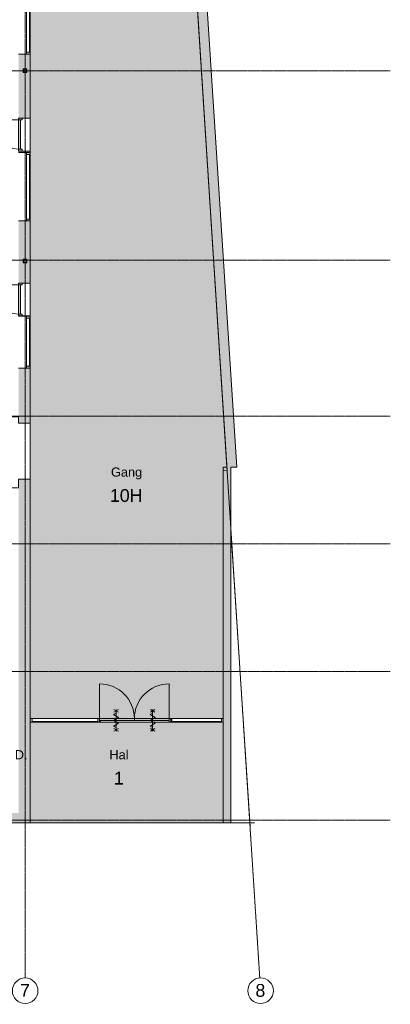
# Model space of a CAD drawing. Header units: millimetres. Extents: x 1158 to 166195, y -7952 to 113498.
# Tile 21 of 50: x 76813 to 86953, y 39021 to 65990. Entities that reach past the tile are written whole.
import ezdxf

# ---------------------------------------------------------------- set-up
doc = ezdxf.new("R2010")
doc.units = ezdxf.units.MM
doc.linetypes.add('ARC Grid Line', pattern=[22.225, 12.7, -3.175, 3.175, -3.175])
for name, color, linetype, lineweight in [('A--A2__Ruwbouw', 8, 'Continuous', 9), ('A--AR9__AlgVoorz', 1, 'Continuous', 9), ('A--L$01A__Algemeen', 7, 'Continuous', 9), ('A--L$07A__Stramien', 1, 'Continuous', 13), ('A--L21__Buitenwanden', 3, 'Continuous', 9), ('A--L22__Binnenwanden', 2, 'Continuous', 9), ('A--L28__Hoofddraagconstructies', 3, 'Continuous', 9), ('A--L3__Afbouw', 2, 'Continuous', 9), ('A--LD30__DetailPenMiddel', 3, 'Continuous', 9), ('A--LR9__AlgVoorz', 7, 'Continuous', 9), ('A--T$07A__Stramien', 1, 'Continuous', 13), ('A--TR9__AlgVoorz', 1, 'Continuous', 13)]:
    doc.layers.add(name, color=color, linetype=linetype, lineweight=lineweight)
doc.styles.add('Arial', font='arial.ttf', dxfattribs={"height": 350})
doc.styles.add('Arial_1', font='arial.ttf', dxfattribs={"height": 250})

# ---------------------------------------------------------------- blocks, each defined once
blk = doc.blocks.new('32_WI_WB_fixed glass - Ontwerpraam-2250316-DO-Begane grond - Nieuwe situatie muren 7')
at = {"layer": 'A--L3__Afbouw'}
h = blk.add_hatch(color=9, dxfattribs=at)
h.paths.add_polyline_path([(962, 60), (962, 160), (912, 160), (912, 60)])
h.paths.add_polyline_path([(-912, 160), (-962, 160), (-962, 60), (-912, 60), (-912, 139)])
blk.add_hatch(color=9, dxfattribs=at).paths.add_polyline_path([(912, 160), (-912, 160), (-912, 139), (912, 139)])
for p, q in [((-912, 160), (-962, 160)), ((-962, 160), (-962, 60)), ((-962, 60), (-912, 60)), ((912, 160), (-912, 160)), ((-912, 160), (-912, 139)), ((-912, 60), (-912, 160)), ((-912, 139), (912, 139)), ((-912, 60), (912, 60)), ((912, 139), (912, 160)), ((912, 160), (912, 60)), ((962, 160), (912, 160)), ((912, 60), (962, 60)), ((962, 60), (962, 160))]:
    blk.add_line(p, q, dxfattribs=at)
blk = doc.blocks.new('32_WI_WB_fixed glass - Ontwerpraam-2132977-DO-Begane grond - Nieuwe situatie muren 7')
at = {"layer": 'A--L3__Afbouw'}
h = blk.add_hatch(color=9, dxfattribs=at)
h.paths.add_polyline_path([(936, 60), (936, 160), (886, 160), (886, 60)])
h.paths.add_polyline_path([(-886, 160), (-936, 160), (-936, 60), (-886, 60), (-886, 139)])
blk.add_hatch(color=9, dxfattribs=at).paths.add_polyline_path([(886, 139), (886, 160), (-886, 160), (-886, 139)])
for p, q in [((-886, 160), (-936, 160)), ((-936, 160), (-936, 60)), ((-936, 60), (-886, 60)), ((886, 160), (-886, 160)), ((-886, 160), (-886, 139)), ((-886, 60), (-886, 160)), ((-886, 139), (886, 139)), ((-886, 60), (886, 60)), ((886, 139), (886, 160)), ((886, 160), (886, 60)), ((936, 160), (886, 160)), ((886, 60), (936, 60)), ((936, 60), (936, 160))]:
    blk.add_line(p, q, dxfattribs=at)
blk = doc.blocks.new('32_DO_WB_vo deur enkel2 - vo 2-2241173-DO-Begane grond - Nieuwe situatie muren 7')
at = {"layer": 'A--L3__Afbouw'}
h = blk.add_hatch(color=9, dxfattribs=at)
h.paths.add_polyline_path([(-330, 110), (-330, 60), (-280, 60), (-280, 160), (-330, 160)])
h.paths.add_polyline_path([(520, 110), (520, 60), (570, 60), (570, 160), (520, 160)])
blk.add_hatch(color=9, dxfattribs=at).paths.add_polyline_path([(-280, 110), (520, 110), (520, 160), (-280, 160)])
at = {"layer": 'A--L$01A__Algemeen'}
blk.add_line((520, 160), (520, 960), dxfattribs=at)
blk.add_arc((520, 160), 800, 90, 180, dxfattribs=at)
at = {"layer": 'A--L3__Afbouw'}
for p, q in [((-280, 160), (-330, 160)), ((-330, 160), (-330, 60)), ((-330, 60), (-280, 60)), ((520, 160), (-280, 160)), ((-280, 160), (-280, 110)), ((-280, 60), (-280, 160)), ((-280, 110), (520, 110)), ((520, 110), (520, 160)), ((570, 160), (520, 160)), ((520, 160), (520, 60)), ((520, 60), (570, 60)), ((570, 60), (570, 160))]:
    blk.add_line(p, q, dxfattribs=at)
blk = doc.blocks.new('32_WI_WB_fixed glass - Ontwerpraam-2133056-DO-Begane grond - Nieuwe situatie muren 7')
at = {"layer": 'A--L3__Afbouw'}
h = blk.add_hatch(color=9, dxfattribs=at)
h.paths.add_polyline_path([(710, 60), (710, 160), (660, 160), (660, 60)])
h.paths.add_polyline_path([(-660, 60), (-660, 160), (-710, 160), (-710, 60)])
blk.add_hatch(color=9, dxfattribs=at).paths.add_polyline_path([(660, 139), (660, 160), (-660, 160), (-660, 139)])
for p, q in [((-660, 160), (-710, 160)), ((-710, 160), (-710, 60)), ((-710, 60), (-660, 60)), ((660, 160), (-660, 160)), ((-660, 160), (-660, 139)), ((-660, 60), (-660, 160)), ((-660, 139), (660, 139)), ((-660, 60), (660, 60)), ((660, 139), (660, 160)), ((660, 160), (660, 60)), ((710, 160), (660, 160)), ((660, 60), (710, 60)), ((710, 60), (710, 160))]:
    blk.add_line(p, q, dxfattribs=at)
blk = doc.blocks.new('28_11_ARC_stalen_kolom - SHS100x10-1707562-DO-Begane grond - Nieuwe situatie muren 7')
at = {"layer": 'A--L28__Hoofddraagconstructies'}
h = blk.add_hatch(color=9, dxfattribs=at)
h.paths.add_polyline_path([(50, -50), (50, 50), (-50, 50), (-50, -50), (40, -50)])
h.paths.add_polyline_path([(-40, 40), (-39, 49), (0, 44)])
h.paths.add_polyline_path([(-40, -40), (-40, 40), (40, 40), (35, -40)])
h.paths.add_polyline_path([(-50, -50), (-31, -41), (0, -44), (-40, -49)])
for p, q in [((50, 50), (-50, 50)), ((-50, 50), (-50, -50)), ((-40, -40), (-40, 40)), ((-40, 40), (40, 40)), ((40, 40), (40, -40)), ((50, -50), (50, 50)), ((-50, -50), (50, -50)), ((40, -40), (-40, -40))]:
    blk.add_line(p, q, dxfattribs=at)
blk = doc.blocks.new('28_11_ARC_stalen_kolom - SHS100x10-V43-DO-Begane grond - Nieuwe situatie muren 7')
at = {"layer": 'A--L28__Hoofddraagconstructies'}
h = blk.add_hatch(color=9, dxfattribs=at)
h.paths.add_polyline_path([(50, -50), (50, 50), (-50, 50), (-50, -50), (40, -50)])
h.paths.add_polyline_path([(40, -40), (-40, -40), (-40, 40), (40, 40)])
for p, q in [((50, 50), (-50, 50)), ((-50, 50), (-50, -50)), ((-40, -40), (-40, 40)), ((-40, 40), (40, 40)), ((40, 40), (40, -40)), ((50, -50), (50, 50)), ((-50, -50), (50, -50)), ((40, -40), (-40, -40))]:
    blk.add_line(p, q, dxfattribs=at)
blk = doc.blocks.new('28_11_ARC_stalen_kolom - SHS100x10-V44-DO-Begane grond - Nieuwe situatie muren 7')
at = {"layer": 'A--L28__Hoofddraagconstructies'}
h = blk.add_hatch(color=9, dxfattribs=at)
h.paths.add_polyline_path([(50, 50), (31, 41), (41, 41)])
h.paths.add_polyline_path([(40, -40), (0, -44), (50, -50)])
for p, q in [((-50, 50), (50, 50)), ((-50, -50), (-50, 50)), ((-40, 40), (-40, -40)), ((40, 40), (-40, 40)), ((40, -40), (40, 40)), ((50, 50), (50, -50)), ((50, -50), (-50, -50)), ((-40, -40), (40, -40))]:
    blk.add_line(p, q, dxfattribs=at)
blk = doc.blocks.new('32_DO_WB_vo deur dubbel1 - vo 2-2130767-DO-Begane grond - Nieuwe situatie muren 7')
at = {"layer": 'A--L3__Afbouw'}
h = blk.add_hatch(color=9, dxfattribs=at)
h.paths.add_polyline_path([(560, -50), (610, -50), (610, 50), (560, 48), (560, -29)])
h.paths.add_polyline_path([(-1340, -50), (-1340, 50), (-1390, 45), (-1390, -50), (-1365, -50)])
for points in [[(-390, 0), (-390, 50), (-1340, 50), (-1340, 0)], [(560, 0), (560, 50), (-390, 50), (-390, 0)]]:
    blk.add_hatch(color=9, dxfattribs=at).paths.add_polyline_path(points)
at = {"layer": 'A--L$01A__Algemeen'}
for p, q in [((-1340, 50), (-1340, 1000)), ((560, 50), (560, 1000)), ((-953, 300), (-827, 227)), ((-953, 227), (-827, 300)), ((-890, 300), (-890, -300)), ((-890, 300), (-890, -300)), ((-890, 300), (-890, -300)), ((47, 300), (173, 227)), ((47, 227), (173, 300)), ((110, 300), (110, -300)), ((110, 300), (110, -300)), ((110, 300), (110, -300)), ((-890, 195), (-958, 156)), ((-958, 156), (-823, 78)), ((-823, 78), (-958, 0)), ((-958, 0), (-823, -78)), ((110, 195), (42, 156)), ((42, 156), (177, 78)), ((177, 78), (42, 0)), ((42, 0), (177, -78)), ((-823, -78), (-958, -156)), ((-958, -156), (-890, -195)), ((-953, -300), (-827, -227)), ((-953, -227), (-827, -300)), ((177, -78), (42, -156)), ((42, -156), (110, -195)), ((47, -300), (173, -227)), ((47, -227), (173, -300))]:
    blk.add_line(p, q, dxfattribs=at)
for centre, start, end in [((-1340, 50), 360, 90), ((560, 50), 90, 180)]:
    blk.add_arc(centre, 950, start, end, dxfattribs=at)
at = {"layer": 'A--L3__Afbouw'}
for p, q in [((-1340, 50), (-1390, 50)), ((-1390, 50), (-1390, -50)), ((-390, 50), (-1340, 50)), ((-1340, 50), (-1340, 0)), ((-1340, -50), (-1340, 50)), ((-390, 0), (-390, 50)), ((560, 50), (-390, 50)), ((-390, 50), (-390, 0)), ((560, 0), (560, 50)), ((610, 50), (560, 50)), ((560, 50), (560, -50)), ((610, -50), (610, 50)), ((-1390, -50), (-1340, -50)), ((-1340, 0), (-390, 0)), ((-390, 0), (560, 0)), ((560, -50), (610, -50))]:
    blk.add_line(p, q, dxfattribs=at)
blk = doc.blocks.new('32_WI_WB_fixed glass - Ontwerpraam-2129791-DO-Begane grond - Nieuwe situatie muren 7')
at = {"layer": 'A--L3__Afbouw'}
h = blk.add_hatch(color=9, dxfattribs=at)
h.paths.add_polyline_path([(-961, 50), (-961, 0), (-936, 0), (-936, 50)])
h.paths.add_polyline_path([(953, 50), (911, 50), (911, -50), (961, -43), (961, 50)])
blk.add_hatch(color=9, dxfattribs=at).paths.add_polyline_path([(19, 50), (-886, 50), (-886, 29), (911, 29), (911, 50)])
for p, q in [((-936, 50), (-961, 50)), ((-961, 50), (-961, 0)), ((911, 50), (-886, 50)), ((-886, 29), (911, 29)), ((911, 29), (911, 50)), ((911, 50), (911, -50)), ((961, 50), (911, 50)), ((-886, -50), (911, -50)), ((911, -50), (961, -50))]:
    blk.add_line(p, q, dxfattribs=at)
blk = doc.blocks.new('32_WI_WB_fixed glass - Ontwerpraam-2129792-DO-Begane grond - Nieuwe situatie muren 7')
at = {"layer": 'A--L3__Afbouw'}
h = blk.add_hatch(color=9, dxfattribs=at)
h.paths.add_polyline_path([(-704, -50), (-679, -50), (-679, 50), (-704, 48), (-704, -29)])
h.paths.add_polyline_path([(729, -50), (729, 50), (679, 50), (679, -50)])
blk.add_hatch(color=9, dxfattribs=at).paths.add_polyline_path([(679, -50), (679, -29), (-679, -29), (-679, -50)])
for p, q in [((-704, 50), (-679, 50)), ((-679, 50), (-679, -50)), ((-679, 50), (679, 50)), ((679, 50), (729, 50)), ((679, -50), (679, 50)), ((-679, -50), (-704, -50)), ((-679, -29), (679, -29)), ((-679, -50), (-679, -29)), ((679, -50), (-679, -50)), ((679, -29), (679, -50)), ((729, -50), (679, -50))]:
    blk.add_line(p, q, dxfattribs=at)
blk = doc.blocks.new('Grid - 3_5mm-18301-DO-Begane grond - Nieuwe situatie muren 7')
at = {"layer": 'A--T$07A__Stramien'}
blk.add_circle((0, 0), 3.5, dxfattribs=at)

msp = doc.modelspace()

# ---------------------------------------------------------------- hatches: boundary and pattern name
at = {"layer": 'A--A2__Ruwbouw'}
h = msp.add_hatch(color=9, dxfattribs=at)
h.paths.add_polyline_path([(77103.4, 46841.4), (77103.4, 53403.5), (76783.4, 53403.5), (76783.4, 46841.4)])
h.paths.add_polyline_path([(76783.4, 54938.4), (77103.4, 54938.4), (77103.4, 56446.4), (76783.4, 56446.4), (76783.4, 55116.4)])
h.paths.add_polyline_path([(76883.4, 57865.5), (77103.4, 57865.5), (77103.4, 57876.4), (76783.4, 57876.4), (76783.4, 57865.5), (76833.4, 57865.5)])
h.paths.add_polyline_path([(77103.4, 58776.4), (77103.4, 60479.5), (76783.4, 60479.5), (76783.4, 58776.4)])
h.paths.add_polyline_path([(76922.4, 59332.4), (76912.4, 59332.4), (76912.4, 59432.4), (77012.4, 59432.4), (77012.4, 59332.4), (76998.9, 59332.4)])
h.paths.add_polyline_path([(76997, 59342.4), (77002.4, 59342.4), (77002.4, 59422.4), (76922.4, 59422.4), (76922.4, 59342.4)])
h.paths.add_polyline_path([(76833.4, 62351.5), (77103.4, 62351.5), (77103.4, 62392.4), (76783.4, 62392.4), (76783.4, 62351.5)])
h.paths.add_polyline_path([(77103.4, 63292.4), (77103.4, 65046.6), (76783.4, 65046.6), (76783.4, 63292.4)])
h.paths.add_polyline_path([(76922.4, 64541.4), (76912.4, 64541.4), (76912.4, 64641.4), (77012.4, 64641.4), (77012.4, 64541.4), (77002.4, 64541.4)])
h.paths.add_polyline_path([(76922.4, 64551.4), (77002.4, 64551.4), (77002.4, 64631.4), (76922.4, 64631.4)])
h.paths.add_polyline_path([(77103.4, 66970.4), (77103.4, 68028.6), (76783.4, 68028.6), (76783.4, 66970.4)])
h.paths.add_polyline_path([(77103.4, 69952.4), (77103.4, 71042.9), (76783.4, 71042.9), (76783.4, 69952.4)])
h.paths.add_polyline_path([(76783.4, 72966.7), (77103.4, 72966.7), (77103.4, 75271.4), (76783.4, 75271.4), (76783.4, 74831.1)])
for points in [[(82593.4, 53734.4), (82752.7, 53734.4), (81644.2, 70977.4), (81374.7, 70960.5), (82482.1, 53734.4)], [(82593.4, 43991.4), (82593.4, 53734.4), (82383.4, 53734.4), (82383.4, 43991.4)], [(77103.4, 44261.4), (77103.4, 46841.4), (76783.4, 46841.4), (76783.4, 44261.4)]]:
    msp.add_hatch(color=9, dxfattribs=at).paths.add_polyline_path(points)
h = msp.add_hatch(color=9, dxfattribs=at)
h.paths.add_polyline_path([(60194.4, 43991.4), (73655.4, 43991.4), (73655.4, 44261.4), (60194.4, 44261.4)])
h.paths.add_polyline_path([(77103.4, 43991.4), (77103.4, 44261.4), (75855.4, 44261.4), (75855.4, 43991.4), (76177.6, 43991.4)])
h.paths.add_polyline_path([(74855.4, 43991.4), (74955.4, 43991.4), (74955.4, 44261.4), (74555.4, 44261.4), (74555.4, 43991.4), (74755.4, 43991.4)])
at = {"layer": 'A--AR9__AlgVoorz'}
for points in [[(77103.4, 46848.4), (82383.4, 46848.4), (82383.4, 53734.4), (82482.1, 53734.4), (81374.7, 70960.5), (80462.1, 70903), (80255.7, 74257.3), (78328.4, 74133.4), (78328.4, 75266.4), (77103.4, 75266.4), (77103.4, 46968.4)], [(79025.4, 43991.4), (82383.4, 43991.4), (82383.4, 46748.4), (77103.4, 46748.4), (77103.4, 43991.4), (79000.4, 43991.4)]]:
    msp.add_hatch(color=7, dxfattribs=at).paths.add_polyline_path(points)

# ---------------------------------------------------------------- linework, layer by layer
at = {"layer": 'A--L$07A__Stramien', "linetype": 'ARC Grid Line'}
for p, q in [((76962.4, 95686.5), (76962.4, 39742)), ((79789.8, 95618), (83381.9, 39742)), ((86953.1, 64591.4), (41797, 64591.4)), ((86953.1, 59401.4), (41797, 59401.4)), ((86953.1, 55130.4), (41797, 55130.4)), ((86953.1, 51632.9), (41797, 51632.9)), ((86953.1, 48135.4), (41797, 48135.4)), ((86953.1, 44060.4), (41797, 44060.4))]:
    msp.add_line(p, q, dxfattribs=at)
at = {"layer": 'A--L21__Buitenwanden', "lineweight": 15}
for p, q in [((81374.7, 70960.5), (82482.1, 53734.4)), ((82752.7, 53734.4), (81644.2, 70977.4)), ((82593.4, 53734.4), (82752.7, 53734.4))]:
    msp.add_line(p, q, dxfattribs=at)
at = {"layer": 'A--L22__Binnenwanden', "lineweight": 15}
for p, q in [((77103.4, 65046.6), (76783.4, 65046.6)), ((77103.4, 63292.4), (77103.4, 65046.6)), ((76783.4, 63292.4), (77103.4, 63292.4)), ((77103.4, 62392.4), (76783.4, 62392.4)), ((76783.4, 62351.5), (77103.4, 62351.5)), ((77103.4, 62351.5), (77103.4, 62392.4)), ((77103.4, 60479.5), (76783.4, 60479.5)), ((77103.4, 58776.4), (77103.4, 60479.5)), ((76783.4, 58776.4), (77103.4, 58776.4)), ((77103.4, 57876.4), (76783.4, 57876.4)), ((76783.4, 57865.5), (77103.4, 57865.5)), ((77103.4, 57865.5), (77103.4, 57876.4)), ((77103.4, 56446.4), (76783.4, 56446.4)), ((77103.4, 54938.4), (77103.4, 56446.4)), ((76783.4, 54938.4), (77103.4, 54938.4)), ((82482.1, 53734.4), (82383.4, 53734.4)), ((82383.4, 53734.4), (82383.4, 43991.4)), ((82593.4, 43991.4), (82593.4, 53734.4)), ((77103.4, 53403.5), (76783.4, 53403.5)), ((77103.4, 43991.4), (77103.4, 53403.5)), ((75855.4, 43991.4), (77103.4, 43991.4)), ((82383.4, 43991.4), (82593.4, 43991.4))]:
    msp.add_line(p, q, dxfattribs=at)
at = {"layer": 'A--L22__Binnenwanden'}
for p, q in [((77103.4, 63292.4), (77103.4, 62392.4)), ((77103.4, 58776.4), (77103.4, 57876.4)), ((77103.4, 54938.4), (77103.4, 53403.5)), ((80900.4, 46748.4), (79025.4, 46748.4))]:
    msp.add_line(p, q, dxfattribs=at)
at = {"layer": 'A--LD30__DetailPenMiddel'}
for p, q in [((77103.4, 62392.4), (77103.4, 63292.4)), ((77103.4, 62392.4), (77103.4, 63292.4)), ((77103.4, 62392.4), (77103.4, 63292.4)), ((77103.4, 57876.4), (77103.4, 58776.4)), ((77103.4, 57876.4), (77103.4, 58776.4)), ((77103.4, 57876.4), (77103.4, 58776.4)), ((77103.4, 53403.5), (77103.4, 54938.4)), ((77103.4, 53403.5), (77103.4, 54938.4)), ((77103.4, 53403.5), (77103.4, 54938.4)), ((82593.4, 52003.9), (83114.9, 43891.8)), ((77103.4, 43991.4), (82383.4, 43991.4)), ((82593.4, 43991.4), (83240.9, 43991.4))]:
    msp.add_line(p, q, dxfattribs=at)
at = {"layer": 'A--LR9__AlgVoorz', "flags": 128}
for points in [[(77288.4, 75266.4), (77103.4, 75266.4), (77103.4, 54938.4), (77103.4, 53403.5), (77103.4, 46848.4), (82383.4, 46848.4), (82383.4, 51979), (82383.4, 53629.4), (82488.3, 53638.3), (81374.7, 70960.5), (80642.3, 70914.3), (80462.1, 70903), (80451.4, 71083.2), (80261.7, 74257.7), (78328.4, 74133.4), (78328.4, 75266.4), (78188.4, 75266.4)], [(76783.4, 55116.4), (74894.4, 55116.4), (74894.4, 53171.4), (76783.4, 53171.4), (76783.4, 53403.5), (77103.4, 53403.5), (77103.4, 54938.4), (76783.4, 54938.4)], [(77103.4, 46748.4), (77103.4, 43991.4), (82383.4, 43991.4), (82383.4, 46748.4)]]:
    msp.add_lwpolyline(points, close=True, dxfattribs=at)

# ---------------------------------------------------------------- block references
at = {"layer": 'A--L28__Hoofddraagconstructies'}
for name, p in [('28_11_ARC_stalen_kolom - SHS100x10-V43-DO-Begane grond - Nieuwe situatie muren 7', (76962.4, 64591.4)), ('28_11_ARC_stalen_kolom - SHS100x10-1707562-DO-Begane grond - Nieuwe situatie muren 7', (76962.4, 59382.4))]:
    msp.add_blockref(name, p, dxfattribs=at)
at = {"layer": 'A--L28__Hoofddraagconstructies', "rotation": 180}
msp.add_blockref('28_11_ARC_stalen_kolom - SHS100x10-V44-DO-Begane grond - Nieuwe situatie muren 7', (76962.4, 59382.4), dxfattribs=at)
at = {"layer": 'A--L3__Afbouw'}
for name, p, rotation in [('32_WI_WB_fixed glass - Ontwerpraam-2250316-DO-Begane grond - Nieuwe situatie muren 7', (76943.4, 66008.5), 269.9999999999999), ('32_DO_WB_vo deur enkel2 - vo 2-2241173-DO-Begane grond - Nieuwe situatie muren 7', (76943.4, 62722.4), 89.9999999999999), ('32_WI_WB_fixed glass - Ontwerpraam-2132977-DO-Begane grond - Nieuwe situatie muren 7', (76943.4, 61415.5), 269.9999999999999), ('32_DO_WB_vo deur enkel2 - vo 2-2241173-DO-Begane grond - Nieuwe situatie muren 7', (76943.4, 58206.4), 89.9999999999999), ('32_WI_WB_fixed glass - Ontwerpraam-2133056-DO-Begane grond - Nieuwe situatie muren 7', (76943.4, 57156), 269.9999999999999), ('32_WI_WB_fixed glass - Ontwerpraam-2129791-DO-Begane grond - Nieuwe situatie muren 7', (78064.4, 46798.4), 180)]:
    msp.add_blockref(name, p, dxfattribs=dict(at, rotation=rotation))
for name, p in [('32_DO_WB_vo deur dubbel1 - vo 2-2130767-DO-Begane grond - Nieuwe situatie muren 7', (80340.6, 46798.4)), ('32_WI_WB_fixed glass - Ontwerpraam-2129792-DO-Begane grond - Nieuwe situatie muren 7', (81654.4, 46798.4))]:
    msp.add_blockref(name, p, dxfattribs=at)
at = {"layer": 'A--T$07A__Stramien'}
for p, xscale, yscale, zscale, rotation in [((76962.4, 39392), 99.99999999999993, 99.99999999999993, 99.99999999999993, 180), ((83404.4, 39392.7), 99.99999999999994, 99.99999999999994, 99.99999999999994, 183.6783803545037)]:
    msp.add_blockref('Grid - 3_5mm-18301-DO-Begane grond - Nieuwe situatie muren 7', p, dxfattribs=dict(at, xscale=xscale, yscale=yscale, zscale=zscale, rotation=rotation))

# ---------------------------------------------------------------- texts
at = {"layer": 'A--T$07A__Stramien', "char_height": 350, "width": 336.709, "attachment_point": 1, "style": 'Arial'}
for s, insert in [('7', (76820, 39575.9)), ('8', (83261.8, 39576.6))]:
    msp.add_mtext(s, dxfattribs=dict(at, insert=insert))
at = {"layer": 'A--TR9__AlgVoorz', "attachment_point": 1}
for s, insert, char_height, width, style in [('Gang', (79310.2, 53724.6), 250, 1026.16, 'Arial_1'), ('10H', (79278.7, 53132.9), 350, 1106.329, 'Arial'), ('Toiletruimte D.', (74758, 45982.4), 250, 2741.771, 'Arial_1'), ('Hal', (79266.7, 45982.4), 250, 625.316, 'Arial_1'), ('1', (79387.7, 45390.7), 350, 336.709, 'Arial')]:
    msp.add_mtext(s, dxfattribs=dict(at, insert=insert, char_height=char_height, width=width, style=style))

doc.saveas('drawing.dxf')
